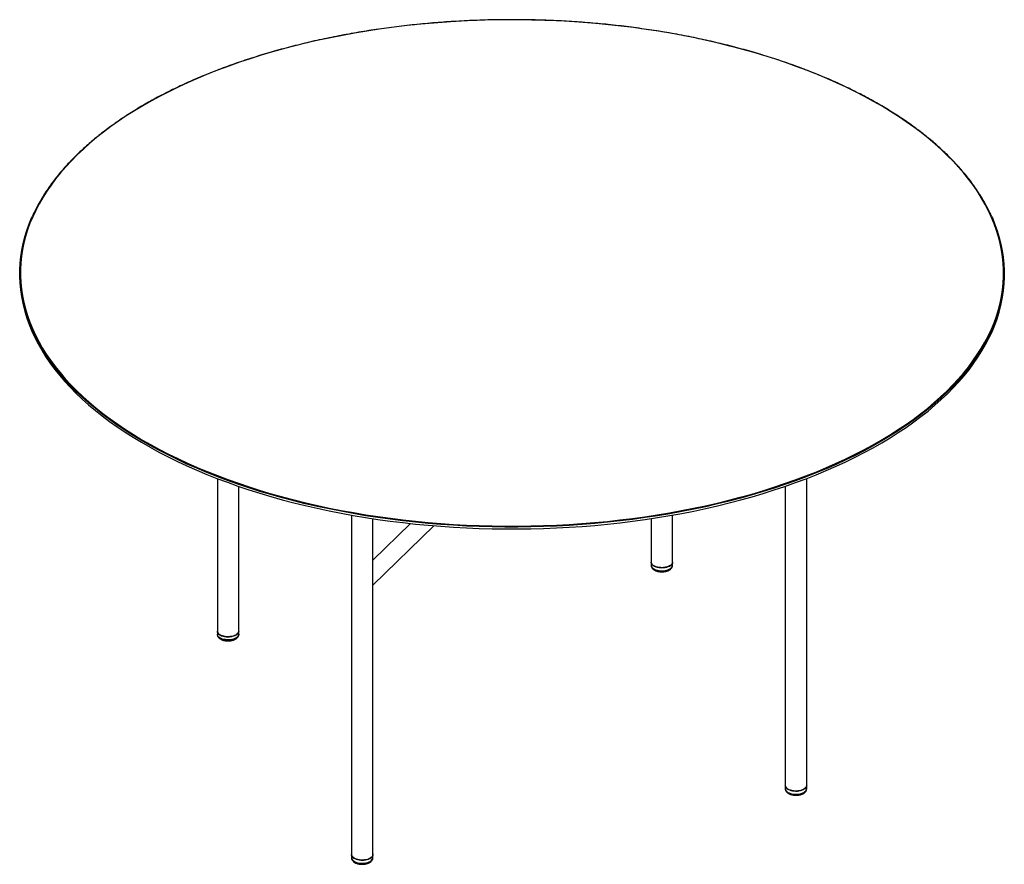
# Paper-space layout '_Trimetric' of a CAD drawing. Header units: millimetres. Extents: x -1342 to 38, y -1207 to -24.
import ezdxf

# ---------------------------------------------------------------- set-up
doc = ezdxf.new("R2010")
doc.units = ezdxf.units.MM

psp = doc.layouts.new('_Trimetric')

# ---------------------------------------------------------------- linework, layer by layer
at = {"color": 7, "linetype": 'Continuous', "lineweight": 25}
for p, q in [((-1341.9, -379.5), (-1341.9, -382.1)), ((38.1, -382.1), (38.1, -379.5)), ((-1064.9, -666.8), (-1064.9, -885.1)), ((-238.9, -1101.5), (-238.9, -666.8)), ((-1034.9, -885.1), (-1034.9, -677.7)), ((-268.9, -677.7), (-268.9, -1101.5)), ((-876.9, -718), (-876.9, -1198.3)), ((-846.9, -1193.9), (-846.9, -722.9)), ((-794.2, -729.8), (-846.9, -781.2)), ((-456.9, -722.9), (-456.9, -788.3)), ((-426.9, -788.3), (-426.9, -718)), ((-846.9, -816.2), (-761.6, -732.9)), ((-846.8, -1198.2), (-846.8, -1193.8))]:
    psp.add_line(p, q, dxfattribs=at)
at = {"color": 7, "linetype": 'Continuous', "lineweight": 25, "flags": 128}
for points in [[(-973.5, -692.5), (-957.4, -696.7), (-941.1, -700.7), (-924.7, -704.5), (-908, -708.1), (-891.2, -711.4), (-874.2, -714.5), (-857, -717.4), (-839.8, -720.1), (-822.3, -722.5), (-804.8, -724.6), (-787.2, -726.6), (-769.4, -728.3), (-751.6, -729.8), (-733.7, -731), (-715.8, -732), (-697.8, -732.7), (-679.8, -733.2), (-661.8, -733.5), (-643.7, -733.5), (-625.7, -733.2), (-607.7, -732.8), (-589.7, -732), (-571.8, -731.1), (-553.9, -729.9), (-536.1, -728.4), (-518.3, -726.8), (-500.7, -724.8), (-483.1, -722.7), (-465.7, -720.3), (-448.4, -717.7), (-431.2, -714.8), (-414.2, -711.7), (-397.4, -708.4), (-380.7, -704.8), (-364.2, -701.1), (-347.9, -697.1), (-331.9, -692.9), (-316, -688.5), (-300.4, -683.8), (-285, -679), (-269.8, -673.9), (-255, -668.7), (-240.3, -663.2), (-226, -657.6), (-212, -651.7), (-198.3, -645.7), (-184.8, -639.5), (-171.7, -633.1), (-159, -626.6), (-146.5, -619.8), (-134.5, -612.9), (-122.7, -605.9), (-111.4, -598.7), (-100.4, -591.3), (-89.7, -583.8), (-79.5, -576.1), (-69.7, -568.4), (-60.2, -560.4), (-51.2, -552.4), (-42.6, -544.2), (-34.3, -536), (-26.6, -527.6), (-19.2, -519.1), (-12.3, -510.5), (-5.8, -501.9), (0.2, -493.1), (5.8, -484.3), (11, -475.4), (15.7, -466.4), (19.9, -457.4), (23.7, -448.3), (27, -439.2), (29.8, -430), (32.2, -420.8), (34.1, -411.5), (35.6, -402.3), (36.5, -393), (37, -383.7), (37, -374.4), (36.6, -365.1), (35.7, -355.9), (34.3, -346.6), (32.4, -337.4), (30.1, -328.1), (27.3, -319), (24, -309.8), (20.3, -300.7), (16.1, -291.7), (11.4, -282.7), (6.3, -273.8), (0.8, -265), (-5.2, -256.2), (-11.7, -247.5), (-18.5, -238.9), (-25.9, -230.5), (-33.6, -222.1), (-41.8, -213.8), (-50.4, -205.6), (-59.4, -197.6), (-68.8, -189.6), (-78.6, -181.8), (-88.8, -174.2), (-99.4, -166.7), (-110.3, -159.3), (-121.6, -152.1), (-133.3, -145), (-145.4, -138.1), (-157.8, -131.3), (-170.5, -124.7), (-183.6, -118.3), (-197, -112.1), (-210.7, -106.1), (-224.7, -100.2), (-239, -94.6), (-253.6, -89.1), (-268.4, -83.8), (-283.5, -78.7), (-298.9, -73.9), (-314.5, -69.2), (-330.4, -64.8), (-346.4, -60.6), (-362.7, -56.5), (-379.2, -52.8), (-395.8, -49.2), (-412.7, -45.9), (-429.6, -42.7), (-446.8, -39.9), (-464.1, -37.2), (-481.5, -34.8), (-499, -32.6), (-516.7, -30.7), (-534.4, -29), (-552.2, -27.5), (-570.1, -26.3), (-588, -25.3), (-606, -24.6), (-624, -24.1), (-642.1, -23.8), (-660.1, -23.8), (-678.1, -24), (-696.1, -24.5), (-714.1, -25.2), (-732.1, -26.2), (-750, -27.4), (-767.8, -28.8), (-785.5, -30.5), (-803.2, -32.4), (-820.7, -34.6), (-838.1, -37), (-855.4, -39.6), (-872.6, -42.5), (-889.6, -45.6), (-906.5, -48.9), (-923.1, -52.4), (-939.6, -56.2), (-955.9, -60.2), (-972, -64.4), (-987.8, -68.8), (-1003.5, -73.4), (-1018.9, -78.3), (-1034, -83.3), (-1048.9, -88.6), (-1063.5, -94), (-1077.8, -99.7), (-1091.8, -105.5), (-1105.6, -111.5), (-1119, -117.8), (-1132.1, -124.1), (-1144.9, -130.7), (-1157.3, -137.4), (-1169.4, -144.3), (-1181.1, -151.4), (-1192.5, -158.6), (-1203.5, -166), (-1214.1, -173.5), (-1224.3, -181.1), (-1234.2, -188.9), (-1243.6, -196.8), (-1252.7, -204.9), (-1261.3, -213), (-1269.5, -221.3), (-1277.3, -229.7), (-1284.6, -238.2), (-1291.6, -246.7), (-1298, -255.4), (-1304.1, -264.2), (-1309.7, -273), (-1314.8, -281.9), (-1319.5, -290.9), (-1323.7, -299.9), (-1327.5, -309), (-1330.8, -318.1), (-1333.7, -327.3), (-1336, -336.5), (-1338, -345.7), (-1339.4, -355), (-1340.4, -364.3), (-1340.8, -373.6), (-1340.9, -382.8), (-1340.4, -392.1), (-1339.5, -401.4), (-1338.1, -410.7), (-1336.2, -419.9), (-1333.9, -429.1), (-1331.1, -438.3), (-1327.8, -447.4), (-1324.1, -456.5), (-1319.9, -465.6), (-1315.3, -474.5), (-1310.2, -483.4), (-1304.6, -492.3), (-1298.6, -501), (-1292.2, -509.7), (-1285.3, -518.3), (-1278, -526.8), (-1270.2, -535.2), (-1262.1, -543.5), (-1253.5, -551.6), (-1244.5, -559.7), (-1235.1, -567.6), (-1225.3, -575.4), (-1215.1, -583.1), (-1204.5, -590.6), (-1193.5, -598), (-1182.2, -605.2), (-1170.5, -612.3), (-1158.4, -619.2), (-1146, -625.9), (-1133.3, -632.5), (-1120.2, -638.9), (-1106.8, -645.1), (-1093.1, -651.2), (-1079.1, -657), (-1064.8, -662.7), (-1050.3, -668.2), (-1035.4, -673.4), (-1020.3, -678.5), (-1004.9, -683.4), (-989.3, -688), (-973.5, -692.5)], [(-1324.4, -459.1), (-1325.1, -457.5), (-1328.8, -448.4), (-1332.1, -439.2), (-1334.9, -430.1), (-1337.2, -420.8), (-1339.1, -411.6), (-1340.5, -402.3), (-1341.4, -393), (-1341.9, -383.7), (-1341.8, -374.4), (-1341.4, -365.1), (-1340.4, -355.8), (-1338.9, -346.5), (-1337, -337.3), (-1334.7, -328.1), (-1331.8, -318.9), (-1328.5, -309.7), (-1324.7, -300.6), (-1324.4, -299.9)], [(20.5, -299.9), (21.3, -301.5), (25, -310.6), (28.3, -319.7), (31.1, -328.9), (33.4, -338.1), (35.3, -347.4), (36.7, -356.7), (37.6, -366), (38, -375.3), (38, -384.6), (37.5, -393.9), (36.5, -403.2), (35.1, -412.4), (33.2, -421.7), (30.8, -430.9), (28, -440.1), (24.7, -449.2), (20.9, -458.3), (20.5, -459.1)], [(-1341.9, -382.1), (-1341.9, -386.3), (-1341.4, -395.6), (-1340.5, -404.9), (-1339.1, -414.1), (-1337.2, -423.4), (-1334.9, -432.6), (-1332.1, -441.8), (-1328.8, -451), (-1325.1, -460.1), (-1320.9, -469.1), (-1316.2, -478.1), (-1311.1, -487), (-1305.6, -495.9), (-1299.6, -504.7), (-1293.1, -513.3), (-1286.2, -521.9), (-1278.9, -530.4), (-1271.1, -538.8), (-1263, -547.1), (-1254.4, -555.3), (-1245.3, -563.4), (-1235.9, -571.3), (-1226.1, -579.1), (-1215.9, -586.8), (-1205.3, -594.3), (-1194.3, -601.7), (-1183, -609), (-1171.2, -616), (-1159.2, -623), (-1146.8, -629.7), (-1134, -636.3), (-1120.9, -642.7), (-1107.5, -649), (-1093.8, -655), (-1079.8, -660.9), (-1065.4, -666.5), (-1050.8, -672), (-1036, -677.3), (-1020.8, -682.4), (-1005.4, -687.3), (-989.8, -691.9), (-973.9, -696.4)], [(-973.9, -696.4), (-957.9, -700.6), (-941.6, -704.6), (-925.1, -708.4), (-908.4, -712), (-891.5, -715.3), (-874.5, -718.4), (-857.3, -721.3), (-840, -724), (-822.6, -726.4), (-805, -728.6), (-787.4, -730.5), (-769.6, -732.2), (-751.8, -733.7), (-733.9, -734.9), (-715.9, -735.9), (-697.9, -736.6), (-679.9, -737.1), (-661.8, -737.4), (-643.7, -737.4), (-625.7, -737.2), (-607.6, -736.7), (-589.6, -736), (-571.7, -735), (-553.7, -733.8), (-535.9, -732.4), (-518.1, -730.7), (-500.5, -728.8), (-482.9, -726.6), (-465.4, -724.2), (-448.1, -721.6), (-430.9, -718.7), (-413.9, -715.6), (-397, -712.3), (-380.3, -708.7), (-363.8, -705), (-347.5, -701), (-331.4, -696.8), (-315.5, -692.3), (-299.9, -687.7), (-284.4, -682.8), (-269.3, -677.8), (-254.4, -672.5), (-239.8, -667.1), (-225.4, -661.4), (-211.4, -655.6), (-197.6, -649.5), (-184.2, -643.3), (-171, -636.9), (-158.3, -630.3), (-145.8, -623.6), (-133.7, -616.7), (-122, -609.6), (-110.6, -602.4), (-99.6, -595), (-88.9, -587.5), (-78.7, -579.9), (-68.8, -572.1), (-59.4, -564.1), (-50.3, -556.1), (-41.7, -547.9), (-33.4, -539.6), (-25.7, -531.2), (-18.3, -522.7), (-11.4, -514.2), (-4.9, -505.5), (1.2, -496.7), (6.8, -487.9), (11.9, -478.9), (16.6, -470), (20.9, -460.9), (24.7, -451.8), (28, -442.7), (30.8, -433.5), (33.2, -424.3), (35.1, -415), (36.5, -405.7), (37.5, -396.4), (38, -387.1), (38.1, -382.1)], [(-973.9, -693.8), (-989.8, -689.3), (-1005.4, -684.7), (-1020.8, -679.8), (-1036, -674.7), (-1050.8, -669.5), (-1065.4, -664), (-1079.8, -658.3), (-1093.8, -652.4), (-1107.5, -646.4), (-1120.9, -640.2), (-1134, -633.7), (-1146.8, -627.2), (-1159.2, -620.4), (-1171.2, -613.5), (-1183, -606.4), (-1194.3, -599.2), (-1205.3, -591.8), (-1215.9, -584.2), (-1226.1, -576.6), (-1235.9, -568.8), (-1245.3, -560.8), (-1254.4, -552.8), (-1263, -544.6), (-1271.1, -536.3), (-1278.9, -527.9), (-1286.2, -519.4), (-1293.1, -510.8), (-1299.6, -502.1), (-1305.6, -493.3), (-1311.1, -484.5), (-1316.2, -475.5), (-1320.9, -466.5), (-1324.4, -459.1)], [(20.5, -459.1), (16.6, -467.4), (11.9, -476.4), (6.8, -485.3), (1.2, -494.1), (-4.9, -502.9), (-11.4, -511.6), (-18.3, -520.2), (-25.7, -528.7), (-33.4, -537.1), (-41.7, -545.3), (-50.3, -553.5), (-59.4, -561.6), (-68.8, -569.5), (-78.7, -577.3), (-88.9, -584.9), (-99.6, -592.5), (-110.6, -599.8), (-122, -607.1), (-133.7, -614.1), (-145.8, -621), (-158.3, -627.8), (-171, -634.3), (-184.2, -640.7), (-197.6, -647), (-211.4, -653), (-225.4, -658.8), (-239.8, -664.5), (-254.4, -670), (-269.3, -675.2), (-284.4, -680.3), (-299.9, -685.1), (-315.5, -689.8), (-331.4, -694.2), (-347.5, -698.4), (-363.8, -702.4), (-380.3, -706.2), (-397, -709.7), (-413.9, -713), (-430.9, -716.1), (-448.1, -719), (-465.4, -721.6), (-482.9, -724), (-500.5, -726.2), (-518.1, -728.1), (-535.9, -729.8), (-553.7, -731.2), (-571.7, -732.5), (-589.6, -733.4), (-607.6, -734.1), (-625.7, -734.6), (-643.7, -734.8), (-661.8, -734.8), (-679.9, -734.6), (-697.9, -734.1), (-715.9, -733.3), (-733.9, -732.3), (-751.8, -731.1), (-769.6, -729.7), (-787.4, -728), (-805, -726), (-822.6, -723.8), (-840, -721.4), (-857.3, -718.8), (-874.5, -715.9), (-891.5, -712.7), (-908.4, -709.4), (-925.1, -705.8), (-941.6, -702), (-957.9, -698), (-973.9, -693.8)], [(-426.9, -784), (-427.1, -785), (-427.5, -786.2), (-428.4, -787.3), (-429.5, -788.3), (-431, -789.2), (-432.7, -790), (-434.6, -790.7), (-436.7, -791.2), (-438.9, -791.5), (-441.1, -791.7), (-443.4, -791.6), (-445.7, -791.4), (-447.9, -791), (-449.9, -790.5), (-451.7, -789.8), (-453.4, -788.9), (-454.7, -788), (-455.7, -786.9), (-456.5, -785.8), (-456.8, -784.6), (-456.9, -784)], [(-426.9, -784), (-426.9, -784.3), (-427.2, -785.4), (-427.8, -786.6), (-428.7, -787.7), (-430, -788.7), (-431.5, -789.5), (-433.3, -790.3), (-435.3, -790.9), (-437.4, -791.3), (-439.6, -791.6), (-441.9, -791.7), (-444.2, -791.6), (-446.5, -791.3), (-448.6, -790.9), (-450.6, -790.3), (-452.3, -789.5), (-453.9, -788.6), (-455.1, -787.6), (-456, -786.6), (-456.6, -785.4), (-456.9, -784.2), (-456.9, -784)], [(-456.9, -784), (-456.9, -784.3), (-456.6, -785.5), (-456, -786.7), (-455, -787.7), (-453.7, -788.7), (-452.2, -789.6), (-450.4, -790.3), (-448.4, -790.9), (-446.3, -791.3), (-444, -791.6), (-441.7, -791.7), (-439.4, -791.6), (-437.2, -791.3), (-435.1, -790.8), (-433.1, -790.2), (-431.4, -789.5), (-429.9, -788.6), (-428.6, -787.6)], [(-456.9, -788.3), (-456.8, -789), (-456.5, -790.2), (-455.7, -791.3), (-454.7, -792.4), (-453.4, -793.3), (-451.7, -794.2), (-449.9, -794.9), (-447.9, -795.4), (-445.7, -795.8), (-443.4, -796), (-441.1, -796), (-438.9, -795.9), (-436.7, -795.6), (-434.6, -795.1), (-432.7, -794.4), (-431, -793.6), (-429.5, -792.7), (-428.4, -791.7), (-427.5, -790.6), (-427.1, -789.4), (-426.9, -788.3)], [(-456.9, -788.3), (-456.9, -788.6), (-456.6, -789.8), (-456, -790.9), (-455.1, -792), (-453.9, -793), (-452.3, -793.9), (-450.6, -794.6), (-448.6, -795.2), (-446.5, -795.7), (-444.2, -796), (-441.9, -796.1), (-439.6, -796), (-437.4, -795.7), (-435.3, -795.3), (-433.3, -794.7), (-431.5, -793.9), (-430, -793), (-428.7, -792), (-427.8, -791), (-427.2, -789.8), (-426.9, -788.6), (-426.9, -788.3)], [(-1064.9, -880.8), (-1064.8, -881.6), (-1064.4, -882.7), (-1063.7, -883.9), (-1062.6, -884.9), (-1061.2, -885.9), (-1059.6, -886.7), (-1057.7, -887.4), (-1055.6, -887.9), (-1053.5, -888.3), (-1051.2, -888.5), (-1048.9, -888.5), (-1046.6, -888.3), (-1044.4, -888), (-1042.4, -887.4), (-1040.5, -886.8), (-1038.8, -886), (-1037.4, -885), (-1036.3, -884), (-1035.5, -882.9), (-1035, -881.7), (-1034.9, -880.8), (-1035.1, -881.9), (-1035.6, -883), (-1036.4, -884.1), (-1037.5, -885.1), (-1039, -886.1), (-1040.7, -886.9), (-1042.6, -887.5), (-1044.7, -888), (-1046.9, -888.3), (-1049.1, -888.5), (-1051.4, -888.5), (-1053.7, -888.2), (-1055.9, -887.9), (-1057.9, -887.3), (-1059.7, -886.6), (-1061.4, -885.8), (-1062.7, -884.8), (-1063.7, -883.7), (-1064.5, -882.6), (-1064.8, -881.5), (-1064.9, -880.8)], [(-1064.9, -880.8), (-1064.9, -880.9), (-1064.7, -882), (-1064.1, -883.2), (-1063.3, -884.3), (-1062.1, -885.3), (-1060.6, -886.2), (-1058.9, -887), (-1056.9, -887.6)], [(-1056.9, -887.6), (-1054.8, -888.1), (-1052.6, -888.4), (-1050.3, -888.5), (-1048, -888.4), (-1045.8, -888.2), (-1043.6, -887.8), (-1041.6, -887.2), (-1039.8, -886.5), (-1038.2, -885.6), (-1036.9, -884.6), (-1035.9, -883.6), (-1035.3, -882.4), (-1034.9, -881.3), (-1034.9, -880.8)], [(-1034.9, -885.1), (-1035, -886.1), (-1035.5, -887.3), (-1036.3, -888.4), (-1037.4, -889.4), (-1038.8, -890.3), (-1040.5, -891.1), (-1042.4, -891.8), (-1044.4, -892.3), (-1046.6, -892.7), (-1048.9, -892.8), (-1051.2, -892.8), (-1053.5, -892.6), (-1055.6, -892.3), (-1057.7, -891.7), (-1059.6, -891.1), (-1061.2, -890.2), (-1062.6, -889.3), (-1063.7, -888.2), (-1064.4, -887.1), (-1064.8, -886), (-1064.9, -885.1), (-1064.8, -885.8), (-1064.5, -887), (-1063.7, -888.1), (-1062.7, -889.2), (-1061.4, -890.1), (-1059.7, -891), (-1057.9, -891.7), (-1055.9, -892.2), (-1053.7, -892.6), (-1051.4, -892.8), (-1049.1, -892.9), (-1046.9, -892.7), (-1044.7, -892.4), (-1042.6, -891.9), (-1040.7, -891.2), (-1039, -890.4), (-1037.5, -889.5), (-1036.4, -888.5), (-1035.6, -887.4), (-1035.1, -886.2), (-1034.9, -885.1)], [(-238.9, -1097.1), (-239, -1098.1), (-239.5, -1099.2), (-240.3, -1100.3), (-241.4, -1101.4), (-242.8, -1102.3), (-244.5, -1103.1), (-246.4, -1103.8), (-248.5, -1104.3), (-250.7, -1104.6), (-252.9, -1104.8), (-255.2, -1104.8), (-257.5, -1104.6), (-259.7, -1104.2), (-261.7, -1103.7), (-263.6, -1103), (-265.2, -1102.2), (-266.6, -1101.2), (-267.7, -1100.2), (-268.4, -1099.1), (-268.8, -1097.9), (-268.9, -1097.1)], [(-238.9, -1097.1), (-239, -1097.9), (-239.4, -1099.1), (-240.2, -1100.2), (-241.3, -1101.3), (-242.7, -1102.2), (-244.3, -1103), (-246.2, -1103.7), (-248.3, -1104.3), (-250.4, -1104.6), (-252.7, -1104.8), (-255, -1104.8), (-257.3, -1104.6), (-259.5, -1104.3), (-261.5, -1103.8), (-263.4, -1103.1), (-265.1, -1102.3), (-266.5, -1101.3), (-267.6, -1100.3), (-268.4, -1099.2), (-268.8, -1098), (-268.9, -1097.1)], [(-268.9, -1097.1), (-268.9, -1097.2), (-268.7, -1098.4), (-268.2, -1099.5), (-267.3, -1100.6), (-266.1, -1101.6), (-264.6, -1102.5), (-262.9, -1103.3), (-260.9, -1103.9)], [(-268.9, -1101.5), (-268.8, -1102.3), (-268.4, -1103.4), (-267.7, -1104.6), (-266.6, -1105.6), (-265.2, -1106.6), (-263.6, -1107.4), (-261.7, -1108.1), (-259.7, -1108.6), (-257.5, -1109), (-255.2, -1109.2), (-252.9, -1109.2), (-250.7, -1109), (-248.5, -1108.7), (-246.4, -1108.1), (-244.5, -1107.5), (-242.8, -1106.7), (-241.4, -1105.7), (-240.3, -1104.7), (-239.5, -1103.6), (-239, -1102.4), (-238.9, -1101.5)], [(-268.9, -1101.5), (-268.8, -1102.4), (-268.4, -1103.6), (-267.6, -1104.7), (-266.5, -1105.7), (-265.1, -1106.6), (-263.4, -1107.5), (-261.5, -1108.1), (-259.5, -1108.6), (-257.3, -1109), (-255, -1109.2), (-252.7, -1109.2), (-250.4, -1109), (-248.3, -1108.6), (-246.2, -1108.1), (-244.3, -1107.4), (-242.7, -1106.6), (-241.3, -1105.6), (-240.2, -1104.6), (-239.4, -1103.5), (-239, -1102.3), (-238.9, -1101.5)], [(-260.9, -1103.9), (-258.8, -1104.4), (-256.6, -1104.7), (-254.3, -1104.8), (-252, -1104.8), (-249.8, -1104.5), (-247.6, -1104.1), (-245.6, -1103.5), (-243.8, -1102.8), (-242.2, -1101.9), (-240.9, -1101), (-239.9, -1099.9), (-239.3, -1098.8), (-239, -1097.6), (-238.9, -1097.1)], [(-846.9, -1193.9), (-847, -1194.7), (-847.4, -1195.9), (-848.2, -1197), (-849.3, -1198), (-850.6, -1199), (-852.3, -1199.8), (-854.1, -1200.5), (-856.2, -1201), (-858.4, -1201.4), (-860.6, -1201.6), (-862.9, -1201.6), (-865.2, -1201.5), (-867.4, -1201.1), (-869.5, -1200.6), (-871.4, -1199.9), (-873, -1199.1), (-874.4, -1198.2), (-875.6, -1197.1), (-876.4, -1196), (-876.8, -1194.9), (-876.9, -1193.9)], [(-876.9, -1193.9), (-876.9, -1194.3), (-876.6, -1195.5), (-876, -1196.6), (-875, -1197.7), (-873.7, -1198.7), (-872.2, -1199.5), (-870.4, -1200.3), (-868.4, -1200.9), (-866.3, -1201.3), (-864, -1201.6), (-861.7, -1201.6), (-859.5, -1201.5), (-857.2, -1201.2), (-855.1, -1200.8), (-853.1, -1200.2), (-851.4, -1199.4), (-849.9, -1198.5), (-848.7, -1197.5)], [(-876.9, -1198.3), (-876.8, -1199.3), (-876.4, -1200.4), (-875.6, -1201.5), (-874.4, -1202.6), (-873, -1203.5), (-871.4, -1204.3), (-869.5, -1205), (-867.4, -1205.5), (-865.2, -1205.8), (-862.9, -1206), (-860.6, -1206), (-858.4, -1205.8), (-856.2, -1205.4), (-854.1, -1204.9), (-852.3, -1204.2), (-850.6, -1203.4), (-849.3, -1202.4), (-848.2, -1201.4), (-847.4, -1200.3), (-847, -1199.1), (-846.9, -1198.3)], [(-876.8, -1198.6), (-876.8, -1198.9), (-876.4, -1200.1), (-875.7, -1201.2), (-874.6, -1202.2), (-873.3, -1203.2), (-871.7, -1204), (-869.8, -1204.7), (-867.8, -1205.3), (-865.6, -1205.7), (-863.4, -1205.9), (-861.1, -1205.9), (-858.8, -1205.8), (-856.6, -1205.4), (-854.5, -1204.9), (-852.6, -1204.3), (-850.9, -1203.5), (-849.5, -1202.6), (-848.3, -1201.5), (-847.5, -1200.4), (-847, -1199.3), (-846.8, -1198.2)], [(-846.9, -1193), (-846.8, -1193.7), (-847, -1194.9), (-847.5, -1196.1), (-848.3, -1197.2), (-849.5, -1198.2), (-850.9, -1199.1), (-852.6, -1199.9), (-854.5, -1200.6), (-856.6, -1201.1), (-858.8, -1201.4), (-861.1, -1201.5), (-863.4, -1201.5), (-865.6, -1201.3), (-867.8, -1200.9), (-869.8, -1200.4), (-871.7, -1199.7), (-873.3, -1198.8), (-874.6, -1197.9), (-875.7, -1196.8), (-876.4, -1195.7), (-876.5, -1195.6)]]:
    psp.add_lwpolyline(points, dxfattribs=at)
at = {"color": 7, "linetype": 'Continuous', "lineweight": 25}
for centre in [(-431.9, -783.8), (-851.9, -1193.7)]:
    psp.add_arc(centre, 4.97, 310.5799, 358.0582, dxfattribs=at)
for points, knots in [([(20.5, -299.6), (19.5, -297.4), (17.4, -292.8), (13.8, -285.7), (9.7, -278.4), (5.4, -271.1), (0.7, -263.9), (-4.2, -256.7), (-9.4, -249.6), (-15, -242.5), (-20.8, -235.5), (-26.9, -228.6), (-33.3, -221.7), (-40, -214.9), (-47, -208.2), (-54.2, -201.6), (-61.7, -195), (-69.5, -188.5), (-77.6, -182.1), (-85.9, -175.8), (-94.5, -169.6), (-103.3, -163.5), (-112.4, -157.5), (-121.7, -151.6), (-131.3, -145.8), (-141.1, -140.1), (-151.2, -134.6), (-161.5, -129.1), (-172, -123.7), (-182.7, -118.5), (-193.6, -113.4), (-204.7, -108.4), (-216.1, -103.5), (-227.6, -98.8), (-239.4, -94.2), (-251.3, -89.7), (-263.4, -85.3), (-275.7, -81.1), (-288.2, -77), (-300.8, -73.1), (-313.6, -69.3), (-326.6, -65.6), (-339.6, -62.1), (-352.9, -58.7), (-366.3, -55.5), (-379.8, -52.4), (-393.4, -49.5), (-407.1, -46.7), (-421, -44.1), (-435, -41.6), (-449, -39.3), (-463.2, -37.2), (-477.4, -35.2), (-491.7, -33.3), (-506.1, -31.6), (-520.6, -30.1), (-535.1, -28.7), (-549.7, -27.5), (-564.3, -26.5), (-579, -25.6), (-593.7, -24.9), (-608.4, -24.3), (-623.2, -23.9), (-637.9, -23.7), (-652.7, -23.6), (-667.4, -23.7), (-682.2, -23.9), (-696.9, -24.4), (-711.7, -24.9), (-726.3, -25.7), (-741, -26.6), (-755.6, -27.6), (-770.2, -28.9), (-784.7, -30.2), (-799.2, -31.8), (-813.6, -33.5), (-827.9, -35.4), (-842.1, -37.4), (-856.3, -39.5), (-870.3, -41.9), (-884.3, -44.4), (-898.1, -47), (-911.8, -49.8), (-925.5, -52.7), (-939, -55.8), (-952.3, -59.1), (-965.5, -62.5), (-978.6, -66), (-991.5, -69.7), (-1004.3, -73.5), (-1016.9, -77.4), (-1029.4, -81.5), (-1041.7, -85.8), (-1053.7, -90.1), (-1065.7, -94.6), (-1077.4, -99.3), (-1088.9, -104), (-1100.2, -108.9), (-1111.4, -113.9), (-1122.3, -119), (-1133, -124.3), (-1143.4, -129.6), (-1153.7, -135.1), (-1163.7, -140.7), (-1173.5, -146.4), (-1183.1, -152.2), (-1192.4, -158.1), (-1201.4, -164.2), (-1210.2, -170.3), (-1218.8, -176.5), (-1227.1, -182.8), (-1235.1, -189.2), (-1242.9, -195.7), (-1250.4, -202.2), (-1257.6, -208.9), (-1264.5, -215.6), (-1271.2, -222.4), (-1277.6, -229.3), (-1283.6, -236.2), (-1289.4, -243.2), (-1295, -250.3), (-1300.2, -257.4), (-1305.1, -264.6), (-1309.7, -271.9), (-1314, -279.2), (-1318, -286.5), (-1321.5, -293.3), (-1323.4, -297.7), (-1324.3, -299.6)], [0, 0, 0, 0, 0.006962, 0.014914, 0.022866, 0.030819, 0.038774, 0.046729, 0.054685, 0.062642, 0.0706, 0.078558, 0.086517, 0.094476, 0.102436, 0.110395, 0.118356, 0.126316, 0.134277, 0.142237, 0.150198, 0.158159, 0.16612, 0.17408, 0.182041, 0.190002, 0.197962, 0.205923, 0.213883, 0.221844, 0.229804, 0.237764, 0.245724, 0.253684, 0.261644, 0.269604, 0.277564, 0.285523, 0.293483, 0.301442, 0.309401, 0.317361, 0.32532, 0.333279, 0.341238, 0.349197, 0.357155, 0.365114, 0.373073, 0.381031, 0.38899, 0.396948, 0.404907, 0.412865, 0.420824, 0.428782, 0.43674, 0.444698, 0.452657, 0.460615, 0.468573, 0.476531, 0.484489, 0.492448, 0.500406, 0.508364, 0.516322, 0.52428, 0.532238, 0.540196, 0.548155, 0.556113, 0.564071, 0.572029, 0.579988, 0.587946, 0.595904, 0.603863, 0.611821, 0.61978, 0.627738, 0.635697, 0.643656, 0.651614, 0.659573, 0.667532, 0.675491, 0.68345, 0.691409, 0.699368, 0.707328, 0.715287, 0.723247, 0.731206, 0.739166, 0.747126, 0.755086, 0.763046, 0.771006, 0.778966, 0.786927, 0.794887, 0.802848, 0.810808, 0.818769, 0.82673, 0.834691, 0.842652, 0.850613, 0.858574, 0.866535, 0.874496, 0.882457, 0.890417, 0.898378, 0.906339, 0.914299, 0.922259, 0.930218, 0.938177, 0.946136, 0.954093, 0.962051, 0.970007, 0.977962, 0.985917, 0.993871, 1, 1, 1, 1]), ([(-456.9, -788.2), (-456.9, -788.4), (-456.9, -788.9), (-456.7, -790), (-456.2, -791.3), (-455.4, -792.5), (-454.4, -793.6), (-453.1, -794.6), (-451.5, -795.5), (-449.7, -796.3), (-447.8, -796.9), (-445.7, -797.3), (-443.6, -797.5), (-441.4, -797.5), (-439.2, -797.4), (-437.1, -797.1), (-435.1, -796.6), (-433.2, -795.9), (-431.5, -795.1), (-430, -794.1), (-428.8, -793), (-427.9, -791.8), (-427.3, -790.5), (-426.9, -789.4), (-426.9, -788.6), (-426.9, -788.3)], [0, 0, 0, 0, 0.010573, 0.051367, 0.091772, 0.133053, 0.176339, 0.222166, 0.270111, 0.319043, 0.367834, 0.416254, 0.464359, 0.512301, 0.560251, 0.608348, 0.656772, 0.705731, 0.755426, 0.805925, 0.851065, 0.893784, 0.934313, 0.973474, 1, 1, 1, 1]), ([(-456.9, -788.4), (-456.9, -788.7), (-456.9, -789.5), (-456.5, -790.7), (-455.8, -792), (-454.9, -793.1), (-453.7, -794.2), (-452.2, -795.1), (-450.5, -796), (-448.7, -796.6), (-446.6, -797.1), (-444.5, -797.4), (-442.4, -797.5), (-440.2, -797.5), (-438, -797.2), (-436, -796.8), (-434, -796.3), (-432.2, -795.5), (-430.6, -794.5), (-429.2, -793.4), (-428.2, -792.3), (-427.5, -791), (-427, -789.7), (-426.9, -788.8), (-426.9, -788.3)], [0, 0, 0, 0, 0.028556, 0.069235, 0.110193, 0.152716, 0.197659, 0.245044, 0.293956, 0.343138, 0.391991, 0.440485, 0.488742, 0.53693, 0.585211, 0.63373, 0.682694, 0.732315, 0.782745, 0.833817, 0.877711, 0.919212, 0.958995, 1, 1, 1, 1]), ([(-1064.9, -885.2), (-1064.9, -885.5), (-1064.9, -886.3), (-1064.5, -887.5), (-1063.8, -888.8), (-1062.9, -890), (-1061.7, -891), (-1060.2, -892), (-1058.5, -892.8), (-1056.7, -893.4), (-1054.6, -893.9), (-1052.5, -894.2), (-1050.4, -894.3), (-1048.2, -894.3), (-1046.1, -894.1), (-1044, -893.7), (-1042, -893.1), (-1040.2, -892.3), (-1038.6, -891.4), (-1037.2, -890.3), (-1036.2, -889.1), (-1035.5, -887.8), (-1035, -886.5), (-1034.9, -885.6), (-1034.9, -885.1)], [0, 0, 0, 0, 0.028556, 0.069235, 0.110193, 0.152716, 0.197659, 0.245044, 0.293956, 0.343138, 0.391991, 0.440485, 0.488742, 0.53693, 0.585211, 0.63373, 0.682694, 0.732315, 0.782745, 0.833817, 0.877711, 0.919212, 0.958995, 1, 1, 1, 1]), ([(-1064.9, -885.1), (-1064.9, -885.6), (-1064.8, -886.5), (-1064.4, -887.8), (-1063.6, -889), (-1062.7, -890.2), (-1061.4, -891.2), (-1059.9, -892.1), (-1058.2, -892.9), (-1056.2, -893.6), (-1054.2, -894), (-1052.1, -894.3), (-1049.9, -894.4), (-1047.7, -894.3), (-1045.6, -894), (-1043.6, -893.5), (-1041.6, -892.9), (-1039.8, -892.1), (-1038.3, -891.1), (-1037, -890), (-1036, -888.8), (-1035.3, -887.5), (-1035, -886.3), (-1034.9, -885.5), (-1034.9, -885.2)], [0, 0, 0, 0, 0.039962, 0.080556, 0.121723, 0.164682, 0.210147, 0.257925, 0.306973, 0.356073, 0.404815, 0.453215, 0.501414, 0.54958, 0.597864, 0.64643, 0.695486, 0.745239, 0.795809, 0.846829, 0.890089, 0.931073, 0.970556, 1, 1, 1, 1]), ([(-268.9, -1101.6), (-268.9, -1102), (-268.8, -1102.8), (-268.4, -1104.1), (-267.7, -1105.3), (-266.7, -1106.5), (-265.5, -1107.5), (-264, -1108.5), (-262.2, -1109.2), (-260.3, -1109.9), (-258.3, -1110.3), (-256.1, -1110.6), (-254, -1110.7), (-251.8, -1110.6), (-249.7, -1110.3), (-247.6, -1109.9), (-245.7, -1109.3), (-243.9, -1108.5), (-242.3, -1107.5), (-241, -1106.4), (-240, -1105.1), (-239.4, -1103.9), (-239, -1102.7), (-239, -1101.8), (-239, -1101.5)], [0, 0, 0, 0, 0.035054, 0.075734, 0.116952, 0.15994, 0.20543, 0.253256, 0.302386, 0.351593, 0.400445, 0.448951, 0.497251, 0.545514, 0.593892, 0.642547, 0.691687, 0.741521, 0.792174, 0.843303, 0.886727, 0.927853, 0.967449, 1, 1, 1, 1]), ([(-268.9, -1101.6), (-268.9, -1101.9), (-268.9, -1102.7), (-268.5, -1103.9), (-267.8, -1105.2), (-266.9, -1106.3), (-265.7, -1107.4), (-264.2, -1108.3), (-262.5, -1109.1), (-260.6, -1109.8), (-258.6, -1110.3), (-256.5, -1110.6), (-254.3, -1110.7), (-252.1, -1110.6), (-250, -1110.4), (-248, -1110), (-246, -1109.4), (-244.2, -1108.6), (-242.6, -1107.7), (-241.2, -1106.6), (-240.2, -1105.4), (-239.5, -1104.1), (-239, -1102.8), (-239, -1101.9), (-238.9, -1101.5)], [0, 0, 0, 0, 0.029671, 0.070333, 0.111312, 0.153887, 0.198895, 0.246331, 0.295261, 0.34443, 0.393267, 0.441745, 0.489992, 0.538174, 0.586451, 0.634973, 0.683946, 0.73358, 0.784026, 0.835092, 0.878901, 0.92033, 0.96007, 1, 1, 1, 1]), ([(-876.9, -1198.3), (-876.9, -1198.7), (-876.9, -1199.6), (-876.4, -1200.9), (-875.7, -1202.2), (-874.7, -1203.3), (-873.5, -1204.3), (-872, -1205.3), (-870.2, -1206.1), (-868.3, -1206.7), (-866.3, -1207.1), (-864.1, -1207.4), (-862, -1207.5), (-859.8, -1207.4), (-857.7, -1207.1), (-855.6, -1206.7), (-853.7, -1206.1), (-851.9, -1205.3), (-850.3, -1204.3), (-849.3, -1203.5), (-848.9, -1202.9), (-848.8, -1202.8)], [0, 0, 0, 0, 0.045505, 0.09301, 0.141137, 0.191326, 0.244433, 0.300274, 0.357642, 0.415105, 0.472153, 0.528798, 0.585201, 0.641559, 0.698052, 0.754867, 0.812247, 0.870437, 0.929583, 0.98929, 1, 1, 1, 1]), ([(-849.6, -1203.6), (-849.4, -1203.5), (-848.9, -1203), (-848.1, -1202.1), (-847.4, -1200.9), (-846.9, -1199.6), (-846.9, -1198.7), (-846.8, -1198.2)], [0, 0, 0, 0, 0.083151, 0.325316, 0.554282, 0.773773, 1, 1, 1, 1])]:
    psp.add_open_spline(points, degree=3, knots=knots, dxfattribs=at)

doc.saveas('drawing.dxf')
